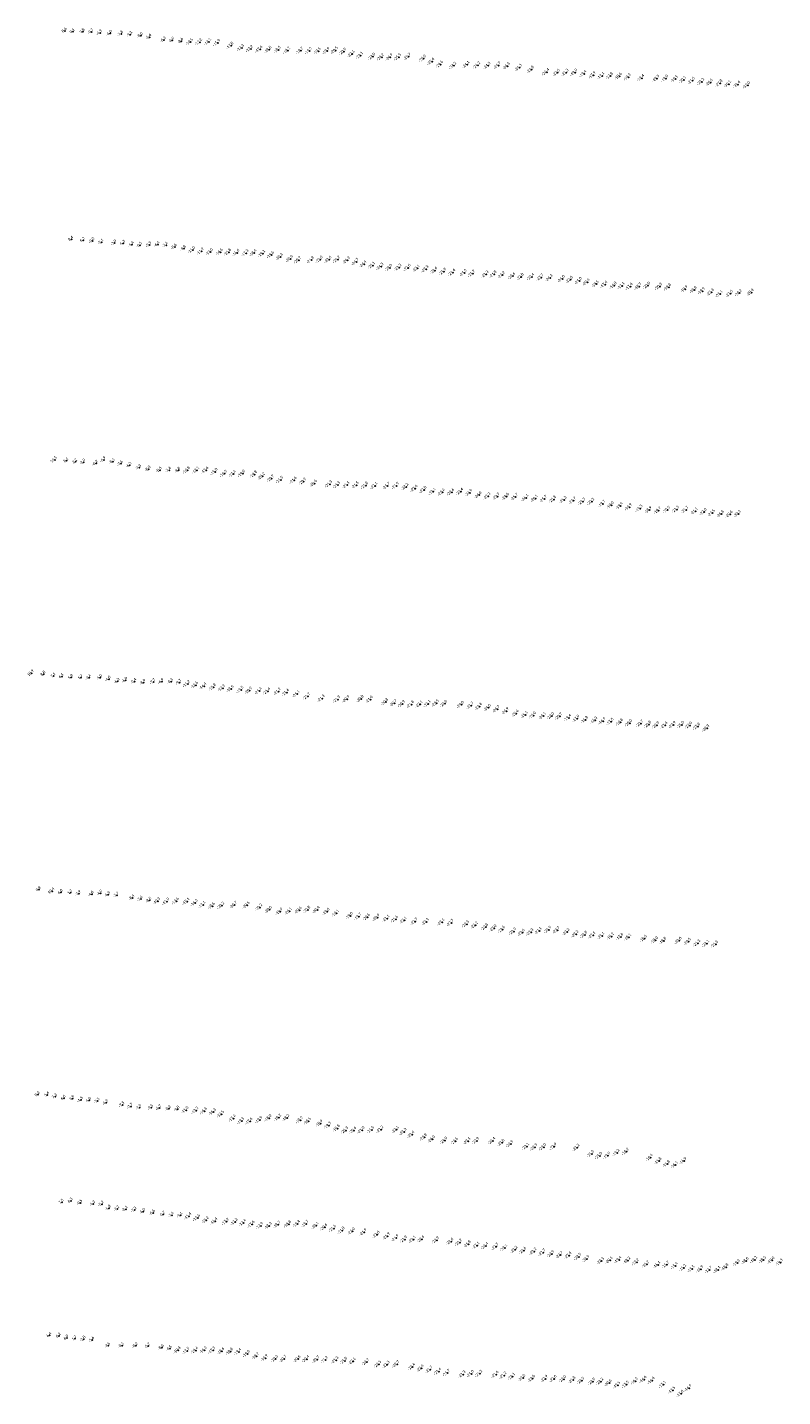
# Model space of a CAD drawing. Header units: feet. Extents: x 932366 to 949332, y 484196 to 597658.
# Tile 26 of 26: x 945563 to 949332, y 590832 to 597658. Entities that reach past the tile are written whole.
import ezdxf
from ezdxf.enums import TextEntityAlignment as Align

# ---------------------------------------------------------------- set-up
doc = ezdxf.new("R2010")
doc.units = ezdxf.units.FT
doc.layers.add('Text', color=7, linetype='Continuous')
doc.styles.add('Legend', font='calibri.ttf')

msp = doc.modelspace()

# ---------------------------------------------------------------- linework, layer by layer
at = {"layer": 'Text'}
for p in [(945751.52, 597640.92, 8.55), (945791.29, 597636.44, 9.08), (945841.09, 597636.86, 3.78), (945883.74, 597636.08, -0.72), (945927.03, 597630.59, -4.86), (945977.21, 597627.8, -5.99), (946031.35, 597624.53, -7.8), (946077.85, 597622.66, -9.1), (946130.79, 597616.75, -8), (946172.94, 597609.4, -6.4), (946245.61, 597595.5, -6.3), (946287.23, 597593.84, -6.9), (946332.17, 597589.16, -8.6), (946378.18, 597584.98, -10.5), (946424.09, 597584.2, -12.2), (946469.8, 597584.99, -14.1), (946514.24, 597580.88, -15.9), (946580.52, 597566.76, -17), (946633.37, 597555.5, -17.3), (946678.39, 597550.25, -17.2), (946724.95, 597548.74, -17.6), (946770.37, 597546.71, -18), (946816.96, 597546.09, -18.5), (946863.48, 597542.5, -18.2), (947101.81, 597542.87, -20.5), (946928.1, 597541.4, -18.7), (946971.65, 597540.84, -19.2), (947016.21, 597539.34, -19.5), (947060.41, 597539.81, -19.9), (947143.08, 597536.9, -20.9), (947184.92, 597525.62, -22.1), (947227.05, 597517.19, -23.1), (947288.06, 597511.86, -24), (947332.26, 597509.16, -24.2), (947374.87, 597509.24, -24.9), (947417.55, 597509.55, -25.5), (947465.48, 597511.93, -25.7), (947541.28, 597502.15, -26), (947583.23, 597487.12, -25.4), (947626.19, 597473.03, -24.6), (947692.6, 597466.81, -24.2), (947758.11, 597471.89, -24.1), (947811.9, 597468.44, -24.2), (947863.21, 597467.16, -24.5), (947914.65, 597467.91, -24.7), (947959.23, 597464.84, -24.3), (948019.4, 597456.63, -24.3), (948079.75, 597447.23, -23.8), (948156.17, 597434.8, -24.4), (948208.73, 597431.8, -23.5), (948252.31, 597432.23, -21.3), (948296.55, 597432.4, -19.9), (948341.87, 597426.15, -19.4), (948388.55, 597419.13, -17.9), (948431.28, 597416.31, -17.1), (948473.74, 597415.85, -17.8), (948518.22, 597413.48, -18.6), (948563.16, 597409.2, -19.3), (948629.61, 597405.01, -19.4), (948705.48, 597403.15, -19.5), (948749.68, 597402.64, -19), (948798.15, 597400.18, -19.1), (948839.09, 597396.23, -20.1), (948882.61, 597391.99, -21.5), (948929.85, 597386.76, -23.2), (948971.94, 597382.97, -26.6), (949020.91, 597378.59, -27.8), (949063.51, 597375.04, -30.1), (949109.51, 597372.56, -31.4), (949158.53, 597369.58, -32), (945783.5, 596601.62, 8.37), (945841.83, 596596.78, 6.17), (945889.19, 596593.61, -0.02), (945933.93, 596587.28, -5.07), (945998.94, 596582.55, -3.9), (946042.24, 596581.19, -5.3), (946085.98, 596575.16, -5.4), (946126.03, 596572.21, -5.5), (946173.24, 596573.52, -5.9), (946214.3, 596575.14, -6.4), (946255.92, 596571.81, -7.4), (946299.58, 596563.48, -8.6), (946345.59, 596555.33, -9.8), (946389.35, 596547.85, -11), (946432.82, 596541.04, -11.9), (946477.54, 596537.65, -13), (946527, 596537.37, -14.6), (946568.84, 596536.07, -15.8), (946610.15, 596533.99, -16.6), (946655.52, 596532.4, -17.3), (946696.52, 596532.75, -18.4), (946738.6, 596529.51, -19.1), (946782.93, 596523.19, -19.6), (946826.75, 596514.11, -20.2), (946876.84, 596503.98, -20.6), (946918.23, 596496.83, -20.7), (946982.15, 596497.82, -21.8), (947025.67, 596500.2, -23), (947069.6, 596500.12, -23.6), (947112.39, 596500.09, -24.2), (947161.27, 596496.28, -24.3), (947205.57, 596488.11, -24.7), (947244.17, 596477.58, -24.4), (947287.19, 596470.45, -25.1), (947328.72, 596464.96, -24.3), (947372.18, 596458.99, -24), (947418.6, 596460.68, -23.3), (947464.71, 596459.44, -22.6), (947509.87, 596456.14, -23.1), (947553.84, 596452.51, -23.3), (947597.81, 596445.72, -22.6), (947641.62, 596439.6, -21.9), (947687.28, 596435.37, -21.4), (947745.14, 596433.98, -21.2), (947785.95, 596429.84, -21.7), (947852.95, 596426.3, -21.3), (947893.77, 596426.28, -21.8), (947935.02, 596423.11, -22.2), (947986.79, 596417.97, -22.6), (948028.69, 596414.1, -22.8), (948080.76, 596414, -22.4), (948127.24, 596411.23, -23.7), (948172.8, 596408.03, -24.3), (948233.64, 596403.83, -24), (948273.69, 596399.91, -22.6), (948318.83, 596394, -21), (948358.56, 596387.48, -20.4), (948403.22, 596378.07, -19.5), (948446.46, 596375.5, -17.4), (948492.67, 596370.69, -16.8), (948532.64, 596368.93, -17.1), (948572.64, 596365.21, -17.4), (948616.67, 596366.19, -18.7), (948660.13, 596370.26, -20), (948719.01, 596365.21, -20.3), (948764.02, 596362.13, -19.8), (948846.92, 596352.54, -19.9), (948892.35, 596348.94, -18.8), (948933.16, 596343.08, -19.9), (948977.1, 596336.6, -22.3), (949021.6, 596328.55, -25.1), (949071.9, 596329.95, -27.5), (949117.94, 596333.61, -28.2), (949176.87, 596336.33, -28.4), (945700.81, 595501.53, 14.47), (945760.15, 595497.6, 8.13), (945945.52, 595501.55, -6.9), (945803.64, 595492.36, 2.18), (945843.67, 595490.22, -2.87), (945906.77, 595484.51, -6.2), (945991.16, 595493.14, -8.1), (946031.21, 595482.5, -7.6), (946073.99, 595474.15, -6.2), (946122.02, 595462.69, -7.3), (946169.27, 595455.59, -8), (946224.89, 595450.58, -8.5), (946271.03, 595450.12, -7.4), (946317.62, 595449.22, -8.8), (946363.61, 595449.25, -10.8), (946409.92, 595449.72, -12.1), (946455.68, 595449.39, -13.6), (946501.11, 595441.78, -15), (946548.19, 595432.44, -16.3), (946592.95, 595430.95, -17.4), (946638.53, 595433.05, -19), (946698.12, 595428.94, -19.8), (946737.24, 595419.51, -20.2), (946783.02, 595408.15, -20.7), (946828.24, 595401.58, -21.5), (946895.94, 595399.63, -21.6), (946942.65, 595393.52, -20.9), (946996.27, 595384.05, -20.6), (947073.41, 595380.51, -21.3), (947113.69, 595376.1, -21.5), (947159.76, 595375.87, -21.1), (947205.71, 595375.2, -21.5), (947252.16, 595373.32, -21.8), (947299.3, 595372.15, -22.1), (947360.92, 595371.61, -21.7), (947406.44, 595372.49, -21.9), (947453.45, 595367.54, -22.2), (947499.19, 595359.01, -22.6), (947543.92, 595352.2, -22.8), (947589.5, 595342.94, -23.1), (947635.94, 595339.33, -23.4), (947682.19, 595340.59, -22.6), (947726.61, 595342.92, -23.4), (947772.25, 595337.35, -24.9), (947818.1, 595326.24, -24.6), (947862.98, 595320, -23.3), (947909.3, 595318.77, -23.7), (947954.94, 595318.49, -24.6), (947999.97, 595316.76, -25.7), (948052.67, 595312.09, -26.1), (948099.03, 595308.79, -26.1), (948144.75, 595306.37, -25.7), (948190.1, 595304, -25.8), (948242.58, 595302.07, -25.3), (948289.39, 595298.07, -23.7), (948336.09, 595293.6, -21.3), (948380.93, 595292.95, -20.2), (948436.14, 595282.71, -19.7), (948478.34, 595275.13, -19), (948523.35, 595271.67, -19.4), (948568.62, 595265.65, -19.9), (948621.46, 595258.87, -19.3), (948667.57, 595251.25, -18.9), (948713.57, 595249.13, -19.7), (948758.78, 595252.79, -20.5), (948804.22, 595254.47, -21.5), (948850.6, 595252.33, -21.7), (948897.13, 595245.77, -21.1), (948941.6, 595241.92, -22), (948982.72, 595236.4, -23.5), (949027.76, 595231.7, -26.6), (949070.81, 595230.27, -29.6), (949111.72, 595232.23, -30.3), (945585.09, 594437.89, 10.88), (945645.25, 594433.34, 8.81), (945695.24, 594425.15, 7.14), (945735.65, 594421.48, 6.08), (945783.27, 594417.63, 5.86), (945831.37, 594416.05, 1.71), (945872.11, 594415.82, -3.41), (945927.44, 594416.1, -4.97), (945970.57, 594408.1, -4), (946053.9, 594402.24, -6.9), (946014.13, 594397.25, -6.3), (946098.26, 594396.66, -8.4), (946144.1, 594391.85, -8.9), (946193.37, 594394.94, -7.7), (946234.53, 594395.84, -6.9), (946281.42, 594396.94, -8.1), (946323.21, 594391.57, -9.7), (946364.04, 594384.38, -11.2), (946403.89, 594378.21, -12.6), (946445.44, 594372.99, -14.4), (946492.98, 594367.38, -15.8), (946538.72, 594363.06, -17.3), (946581.69, 594359.67, -18.5), (946630.61, 594355, -19.5), (946672.99, 594351.31, -20.9), (946722.78, 594349.07, -21.4), (946764.07, 594347.67, -21.4), (946816.85, 594346.27, -21.2), (946857.98, 594340.7, -21.4), (946911.04, 594334.18, -21.1), (946963.48, 594322.4, -21.7), (947035.46, 594312.01, -21.3), (947113.56, 594307.23, -21.3), (947159.81, 594308.67, -20.9), (947230.01, 594310.07, -20.8), (947275.45, 594306.9, -21), (947353.46, 594294.63, -20.8), (947395.49, 594288.85, -20.7), (947436.66, 594284.22, -20.9), (947480.94, 594282.19, -21.8), (947524.41, 594283.02, -22.1), (947564.61, 594284.88, -23.1), (947606.01, 594287.42, -23.5), (947647.02, 594285.78, -24), (947730.72, 594280.66, -24), (947778.89, 594276.18, -23.7), (947820.46, 594271.39, -23.4), (947864.62, 594265.74, -24), (947909.64, 594258.34, -24.7), (947954.43, 594248.81, -24.9), (948003.73, 594237.03, -25.4), (948049.06, 594230.67, -25.1), (948090.09, 594227.31, -25), (948139.49, 594224.51, -24.1), (948180.25, 594224.18, -22), (948221.05, 594222.5, -20.7), (948265.29, 594215.76, -19.4), (948307.22, 594211.3, -17.9), (948349.7, 594205.5, -16.8), (948396.39, 594202.66, -16.3), (948437.4, 594198.94, -16.9), (948477.39, 594196.21, -17.5), (948524.37, 594192.93, -18.8), (948569.72, 594188.39, -20), (948625.13, 594186.27, -20.7), (948665.16, 594181.69, -20.8), (948705.26, 594178.04, -20.9), (948746.48, 594178.17, -21.4), (948787.89, 594180.3, -22.9), (948828.84, 594180.56, -25), (948868.83, 594177.09, -27), (948908.94, 594171.63, -27.8), (948955.17, 594163.04, -28.3), (945622.06, 593358.5, 9.78), (945687.9, 593351.35, 10.39), (945731.72, 593345.76, 6.79), (945779.6, 593344.35, 1.7), (945821.1, 593339.37, -3.91), (945884.96, 593336.4, -4.58), (945928.3, 593341.41, -4.9), (945967.72, 593334.08, -6.9), (946011.16, 593330.67, -7.7), (946089.11, 593318.03, -8.4), (946130.07, 593311.87, -7.4), (946173.66, 593305.29, -8.5), (946215.55, 593301.52, -10.3), (946260.8, 593299.14, -11.9), (946308.08, 593301.12, -13.6), (946361.79, 593299.81, -15.1), (946402.04, 593292.85, -16.3), (946440.87, 593283.15, -17.1), (946487.52, 593276.58, -18.6), (946534.97, 593278.93, -20.2), (946597.9, 593282.54, -20.7), (946661.38, 593281.32, -20.5), (946724.64, 593270.08, -20.2), (946771.94, 593258.62, -20), (946825.98, 593249.75, -19.9), (946872.3, 593250.49, -20.1), (946921.37, 593256.05, -20.6), (946964.23, 593258.52, -20.8), (947010.97, 593257.14, -20.4), (947059.77, 593249, -19.6), (947106.96, 593240.86, -19.1), (947175.63, 593228.26, -19), (947218.45, 593224.28, -19.7), (947262.04, 593221.4, -20.6), (947310.43, 593219.06, -20.9), (947358.88, 593215.24, -21.1), (947402.04, 593211.38, -21.6), (947445.09, 593205.53, -22.1), (947499.86, 593199.46, -22.7), (947555.36, 593198.69, -23.1), (947633.74, 593196.53, -23.1), (947679.81, 593192.76, -22.7), (947756.68, 593186.3, -22.5), (947799.88, 593181.06, -22.2), (947851.22, 593172.19, -22.8), (947893.16, 593166.03, -23), (947935.6, 593159.71, -23.6), (947991.58, 593150.1, -23.9), (948034.08, 593144.63, -23.6), (948077.03, 593146.26, -23.3), (948118.75, 593152.51, -23.1), (948166.15, 593158.79, -23.9), (948208.91, 593156.28, -23.7), (948257.59, 593147.67, -23.2), (948302.36, 593137.04, -23.2), (948345.86, 593133.81, -22.8), (948386.64, 593131.56, -22.1), (948431.62, 593128.38, -21.1), (948478.4, 593125.54, -19.2), (948525.16, 593123.78, -17.6), (948565.33, 593120.9, -18.1), (948643.26, 593114.55, -18.6), (948698.53, 593106.51, -18), (948740.23, 593103.71, -18.8), (948816.7, 593104.29, -20), (948863.11, 593099.21, -20.5), (948909.81, 593091.87, -21.1), (948954.81, 593089.26, -23.1), (948998.44, 593085.86, -25.3), (945616.38, 592337.02, 9.28), (945663.55, 592336.01, 5.37), (945702.5, 592326.55, 7.25), (945745.56, 592319.09, 6.61), (945789.44, 592317.22, 3.89), (945831.15, 592309.68, -1.25), (945872.81, 592308.49, -4.98), (945914.67, 592305.65, -5.47), (945958.09, 592296.55, -6.9), (946038.95, 592286.02, -7.5), (946080.63, 592277.97, -7.7), (946122.99, 592272.98, -7.9), (946182.47, 592271.57, -7.5), (946222.75, 592270.41, -6.7), (946270.63, 592267.41, -8.2), (946313.6, 592263.97, -9.8), (946356.18, 592259.73, -11), (946406.06, 592257.31, -13.2), (946447.63, 592254.35, -14.3), (946492.37, 592249.85, -16.3), (946533.21, 592239.33, -17.5), (946593.1, 592218.1, -17.4), (946770.55, 592219.19, -18), (946818.54, 592221.78, -18.2), (946859.79, 592220.11, -18.2), (946634.69, 592205.08, -17.5), (946675.33, 592204.32, -17.6), (946724.77, 592209.99, -17.9), (946926.78, 592209.58, -18.2), (946967.43, 592203.98, -18.5), (947026.01, 592192.76, -18.9), (947067.65, 592182.77, -19.3), (947111.29, 592168.3, -19.8), (947152.73, 592158.3, -20.3), (947193.77, 592158.36, -20.6), (947234.67, 592159.53, -21), (947282.09, 592160.89, -21.5), (947329.06, 592162.62, -22.2), (947405.2, 592161.8, -23.1), (947444.22, 592151.29, -23.3), (947483.5, 592137.52, -23.4), (947546.17, 592123.5, -23.8), (947585.78, 592114.18, -24), (947647.32, 592107.87, -24), (947701.02, 592104.91, -23.6), (947763.83, 592105.07, -23.1), (947806.3, 592106.44, -22.9), (947886.92, 592106.21, -23.4), (947932.81, 592097.02, -23), (947976.73, 592090.37, -22.9), (948056.23, 592077.84, -23.1), (948096.92, 592074.27, -22.9), (948141.07, 592074.83, -23), (948193.24, 592077.41, -22.9), (948307.07, 592072.28, -23.2), (948379.98, 592041.49, -21.8), (948420.3, 592031.7, -21), (948460.54, 592032.52, -19.9), (948506.58, 592046.9, -19.2), (948554.2, 592052.44, -18.2), (948673.26, 592022.73, -16.4), (948716.19, 592005.8, -15.8), (948757.69, 591991, -15.8), (948798.01, 591986.06, -16.1), (948840.73, 592005.51, -16.9), (945736.01, 591801.02, 7.53), (945780.46, 591806.39, 6.29), (945828.76, 591797.58, -0.45), (945892.6, 591791.94, -4.25), (945935.55, 591790.82, -5.23), (945971.21, 591770.17, -5.8), (946012.78, 591766.81, -7.2), (946054.91, 591765.59, -8.1), (946098.59, 591761.23, -7.3), (946142.46, 591753.86, -6), (946190.99, 591747.35, -6.6), (946241.64, 591740.32, -6.7), (946285.44, 591735.95, -7.4), (946328.3, 591734.77, -9.1), (946370.42, 591730.46, -11.4), (946414.01, 591721.69, -13.6), (946457.06, 591711.08, -15.2), (946500.5, 591704.92, -16.4), (946558.34, 591703.07, -17.2), (946601.17, 591702.36, -17.2), (946643.23, 591697.73, -17.4), (946686.12, 591689.93, -17.6), (946728.41, 591682.46, -17.9), (946771.37, 591682.4, -18.3), (946815.46, 591688.07, -18.7), (946868.1, 591690.18, -18.8), (946912.27, 591692.23, -19.4), (946955.23, 591692.21, -19.7), (947005.5, 591683.48, -20.1), (947049.12, 591675.69, -20.6), (947092.68, 591668.97, -21.6), (947135.44, 591659.11, -21.8), (947186.63, 591654.98, -22), (947244.92, 591650.82, -21.9), (947309.8, 591638.63, -22), (947361.16, 591630.75, -21.9), (947404.57, 591621.71, -21.9), (947446.98, 591614.89, -21.9), (947490.38, 591614.27, -22.1), (947533.14, 591616.16, -22.6), (947606.51, 591610.16, -22.9), (947677.91, 591604.34, -22.6), (947721.53, 591598.92, -22.2), (947764.48, 591591.61, -21.8), (947808.14, 591584.79, -22.1), (947851.97, 591581.83, -22.4), (947903.48, 591578.47, -22.7), (947947.04, 591572.26, -23.1), (947997.55, 591563.66, -23.2), (948041.27, 591558.77, -23.6), (948092.89, 591554.62, -23.2), (948137.26, 591549.52, -22.7), (948180.98, 591542.34, -22.9), (948224.07, 591537.17, -22.7), (948267.32, 591535.12, -22.4), (948315.72, 591528.32, -22.5), (948356.3, 591518.05, -22.9), (948429.28, 591508.21, -22.1), (948472.36, 591511.24, -20.5), (948516.42, 591512.76, -19.4), (948560.97, 591509.56, -18.2), (948604.57, 591501.27, -17.2), (948654.66, 591490.46, -16.7), (948710.86, 591487.91, -16.1), (948754.21, 591488.69, -15.7), (948797.96, 591482.93, -15.4), (948839.65, 591472.89, -15.2), (948881.87, 591467.38, -15.5), (948924.5, 591466.09, -16.9), (949050.4, 591476.05, -18.8), (949107.34, 591497.44, -19.3), (949150.84, 591508.02, -18.6), (949193.83, 591513.14, -18.2), (949237.43, 591513.03, -18.5), (949280.57, 591510.29, -19), (949321.28, 591499.77, -19.3), (948967.97, 591463.15, -17.7), (949010.83, 591463.35, -18.1), (945675.13, 591136.56, 6.42), (945721.24, 591133.76, 6.19), (945760.32, 591123.17, 6.9), (945800.96, 591120.03, 1.66), (945844.92, 591117.58, -3.84), (945888.1, 591114.43, -5.62), (945967.67, 591085.44, -7.5), (946036.32, 591086, -8.1), (946105.75, 591084.88, -8.2), (946166.81, 591083.79, -6.7), (946235.09, 591075.65, -8.6), (946275.38, 591070.13, -9.5), (946317.01, 591062.6, -10.4), (946360.85, 591059.5, -12.5), (946403.86, 591061.47, -14.4), (946447.14, 591062.65, -16.3), (946490.42, 591061.77, -17.5), (946535.14, 591057.94, -18.6), (946578.2, 591055.54, -18.8), (946618.82, 591054.37, -19.4), (946662.48, 591044.74, -19.6), (946708.16, 591032.81, -19.7), (946752.11, 591023.06, -19.9), (946802.94, 591019.59, -20.3), (946845.36, 591018.96, -20.7), (946915.48, 591018.43, -20.6), (946958.83, 591018.08, -20.4), (947009.7, 591016, -20.7), (947052.33, 591014.84, -21.2), (947104.53, 591012.79, -21.3), (947147.84, 591009.72, -21.8), (947189.78, 591007.42, -22.1), (947257.77, 591003.51, -22.7), (947317.72, 590992.11, -22.5), (947359.51, 590990.72, -22.3), (947408.51, 590992.18, -22.7), (947486.57, 590979.61, -22.4), (947530.33, 590972.1, -22.4), (947573.73, 590965.69, -21.7), (947616.92, 590956.07, -21.4), (947661.09, 590948.65, -21.7), (947738.11, 590941.76, -21.3), (947779.95, 590944.8, -21), (947822.13, 590945.22, -21.2), (947903.32, 590941.76, -21.6), (947943.12, 590936.72, -21.2), (947985.35, 590931.13, -22.1), (948037.33, 590923.9, -23), (948084.61, 590921.03, -23.6), (948149.02, 590920.19, -22.9), (948192.78, 590920.2, -22.6), (948240.14, 590918.16, -22), (948287.14, 590913.81, -21.8), (948330.53, 590910.73, -22.5), (948385.47, 590905.97, -22.9), (948425.62, 590906.17, -22.2), (948467.87, 590898.91, -20.6), (948510.53, 590888.2, -19.5), (948554.22, 590890.44, -17.5), (948598.1, 590907.87, -16.3), (948641.72, 590916.59, -16.6), (948682.35, 590910.73, -16.4), (948738.48, 590890.52, -17.1), (948785.5, 590862.93, -17.5), (948866.52, 590873.43, -16.9), (948826.03, 590845.76, -17.6)]:
    msp.add_point(p, dxfattribs=at)

# ---------------------------------------------------------------- texts
at = {"layer": 'Text', "style": 'Legend'}
for s, p in [('8 6', (945751.52, 597640.92, 8.55)), ('9 1', (945791.29, 597636.44, 9.08)), ('3 8', (945841.09, 597636.86, 3.78)), ('-0 7 ', (945883.74, 597636.08, -0.72)), ('-4 9 ', (945927.03, 597630.59, -4.86)), ('-6 0 ', (945977.21, 597627.8, -5.99)), ('-7 8 ', (946031.35, 597624.53, -7.8)), ('-9 1 ', (946077.85, 597622.66, -9.1)), ('-8 0 ', (946130.79, 597616.75, -8)), ('-6 4 ', (946172.94, 597609.4, -6.4)), ('-6 3 ', (946245.61, 597595.5, -6.3)), ('-6 9 ', (946287.23, 597593.84, -6.9)), ('-8 6 ', (946332.17, 597589.16, -8.6)), ('-10 5  ', (946378.18, 597584.98, -10.5)), ('-12 2  ', (946424.09, 597584.2, -12.2)), ('-14 1  ', (946469.8, 597584.99, -14.1)), ('-15 9  ', (946514.24, 597580.88, -15.9)), ('-17 0  ', (946580.52, 597566.76, -17)), ('-17 3  ', (946633.37, 597555.5, -17.3)), ('-17 2  ', (946678.39, 597550.25, -17.2)), ('-17 6  ', (946724.95, 597548.74, -17.6)), ('-18 0  ', (946770.37, 597546.71, -18)), ('-18 5  ', (946816.96, 597546.09, -18.5)), ('-18 2  ', (946863.48, 597542.5, -18.2)), ('-18 7  ', (946928.1, 597541.4, -18.7)), ('-19 2  ', (946971.65, 597540.84, -19.2)), ('-19 5  ', (947016.21, 597539.34, -19.5)), ('-19 9  ', (947060.41, 597539.81, -19.9)), ('-20 5  ', (947101.81, 597542.87, -20.5)), ('-20 9  ', (947143.08, 597536.9, -20.9)), ('-22 1  ', (947184.92, 597525.62, -22.1)), ('-23 1  ', (947227.05, 597517.19, -23.1)), ('-24 0  ', (947288.06, 597511.86, -24)), ('-24 2  ', (947332.26, 597509.16, -24.2)), ('-24 9  ', (947374.87, 597509.24, -24.9)), ('-25 5  ', (947417.55, 597509.55, -25.5)), ('-25 7  ', (947465.48, 597511.93, -25.7)), ('-26 0  ', (947541.28, 597502.15, -26)), ('-25 4  ', (947583.23, 597487.12, -25.4)), ('-24 6  ', (947626.19, 597473.03, -24.6)), ('-24 2  ', (947692.6, 597466.81, -24.2)), ('-24 1  ', (947758.11, 597471.89, -24.1)), ('-24 2  ', (947811.9, 597468.44, -24.2)), ('-24 5  ', (947863.21, 597467.16, -24.5)), ('-24 7  ', (947914.65, 597467.91, -24.7)), ('-24 3  ', (947959.23, 597464.84, -24.3)), ('-24 3  ', (948019.4, 597456.63, -24.3)), ('-23 8  ', (948079.75, 597447.23, -23.8)), ('-24 4  ', (948156.17, 597434.8, -24.4)), ('-23 5  ', (948208.73, 597431.8, -23.5)), ('-21 3  ', (948252.31, 597432.23, -21.3)), ('-19 9  ', (948296.55, 597432.4, -19.9)), ('-19 4  ', (948341.87, 597426.15, -19.4)), ('-17 9  ', (948388.55, 597419.13, -17.9)), ('-17 1  ', (948431.28, 597416.31, -17.1)), ('-17 8  ', (948473.74, 597415.85, -17.8)), ('-18 6  ', (948518.22, 597413.48, -18.6)), ('-19 3  ', (948563.16, 597409.2, -19.3)), ('-19 4  ', (948629.61, 597405.01, -19.4)), ('-19 5  ', (948705.48, 597403.15, -19.5)), ('-19 0  ', (948749.68, 597402.64, -19)), ('-19 1  ', (948798.15, 597400.18, -19.1)), ('-20 1  ', (948839.09, 597396.23, -20.1)), ('-21 5  ', (948882.61, 597391.99, -21.5)), ('-23 2  ', (948929.85, 597386.76, -23.2)), ('-26 6  ', (948971.94, 597382.97, -26.6)), ('-27 8  ', (949020.91, 597378.59, -27.8)), ('-30 1  ', (949063.51, 597375.04, -30.1)), ('-31 4  ', (949109.51, 597372.56, -31.4)), ('-32 0  ', (949158.53, 597369.58, -32)), ('8 4', (945783.5, 596601.62, 8.37)), ('6 2', (945841.83, 596596.78, 6.17)), ('-0 0 ', (945889.19, 596593.61, -0.02)), ('-5 1 ', (945933.93, 596587.28, -5.07)), ('-3 9 ', (945998.94, 596582.55, -3.9)), ('-5 3 ', (946042.24, 596581.19, -5.3)), ('-5 4 ', (946085.98, 596575.16, -5.4)), ('-5 5 ', (946126.03, 596572.21, -5.5)), ('-5 9 ', (946173.24, 596573.52, -5.9)), ('-6 4 ', (946214.3, 596575.14, -6.4)), ('-7 4 ', (946255.92, 596571.81, -7.4)), ('-8 6 ', (946299.58, 596563.48, -8.6)), ('-9 8 ', (946345.59, 596555.33, -9.8)), ('-11 0  ', (946389.35, 596547.85, -11)), ('-11 9  ', (946432.82, 596541.04, -11.9)), ('-13 0  ', (946477.54, 596537.65, -13)), ('-14 6  ', (946527, 596537.37, -14.6)), ('-15 8  ', (946568.84, 596536.07, -15.8)), ('-16 6  ', (946610.15, 596533.99, -16.6)), ('-17 3  ', (946655.52, 596532.4, -17.3)), ('-18 4  ', (946696.52, 596532.75, -18.4)), ('-19 1  ', (946738.6, 596529.51, -19.1)), ('-19 6  ', (946782.93, 596523.19, -19.6)), ('-20 2  ', (946826.75, 596514.11, -20.2)), ('-20 6  ', (946876.84, 596503.98, -20.6)), ('-20 7  ', (946918.23, 596496.83, -20.7)), ('-21 8  ', (946982.15, 596497.82, -21.8)), ('-23 0  ', (947025.67, 596500.2, -23)), ('-23 6  ', (947069.6, 596500.12, -23.6)), ('-24 2  ', (947112.39, 596500.09, -24.2)), ('-24 3  ', (947161.27, 596496.28, -24.3)), ('-24 7  ', (947205.57, 596488.11, -24.7)), ('-24 4  ', (947244.17, 596477.58, -24.4)), ('-25 1  ', (947287.19, 596470.45, -25.1)), ('-24 3  ', (947328.72, 596464.96, -24.3)), ('-24 0  ', (947372.18, 596458.99, -24)), ('-23 3  ', (947418.6, 596460.68, -23.3)), ('-22 6  ', (947464.71, 596459.44, -22.6)), ('-23 1  ', (947509.87, 596456.14, -23.1)), ('-23 3  ', (947553.84, 596452.51, -23.3)), ('-22 6  ', (947597.81, 596445.72, -22.6)), ('-21 9  ', (947641.62, 596439.6, -21.9)), ('-21 4  ', (947687.28, 596435.37, -21.4)), ('-21 2  ', (947745.14, 596433.98, -21.2)), ('-21 7  ', (947785.95, 596429.84, -21.7)), ('-21 3  ', (947852.95, 596426.3, -21.3)), ('-21 8  ', (947893.77, 596426.28, -21.8)), ('-22 2  ', (947935.02, 596423.11, -22.2)), ('-22 6  ', (947986.79, 596417.97, -22.6)), ('-22 8  ', (948028.69, 596414.1, -22.8)), ('-22 4  ', (948080.76, 596414, -22.4)), ('-23 7  ', (948127.24, 596411.23, -23.7)), ('-24 3  ', (948172.8, 596408.03, -24.3)), ('-24 0  ', (948233.64, 596403.83, -24)), ('-22 6  ', (948273.69, 596399.91, -22.6)), ('-21 0  ', (948318.83, 596394, -21)), ('-20 4  ', (948358.56, 596387.48, -20.4)), ('-19 5  ', (948403.22, 596378.07, -19.5)), ('-17 4  ', (948446.46, 596375.5, -17.4)), ('-16 8  ', (948492.67, 596370.69, -16.8)), ('-17 1  ', (948532.64, 596368.93, -17.1)), ('-17 4  ', (948572.64, 596365.21, -17.4)), ('-18 7  ', (948616.67, 596366.19, -18.7)), ('-20 0  ', (948660.13, 596370.26, -20)), ('-20 3  ', (948719.01, 596365.21, -20.3)), ('-19 8  ', (948764.02, 596362.13, -19.8)), ('-19 9  ', (948846.92, 596352.54, -19.9)), ('-18 8  ', (948892.35, 596348.94, -18.8)), ('-19 9  ', (948933.16, 596343.08, -19.9)), ('-22 3  ', (948977.1, 596336.6, -22.3)), ('-25 1  ', (949021.6, 596328.55, -25.1)), ('-27 5  ', (949071.9, 596329.95, -27.5)), ('-28 2  ', (949117.94, 596333.61, -28.2)), ('-28 4  ', (949176.87, 596336.33, -28.4)), ('14 5 ', (945700.81, 595501.53, 14.47)), ('8 1', (945760.15, 595497.6, 8.13)), ('2 2', (945803.64, 595492.36, 2.18)), ('-2 9 ', (945843.67, 595490.22, -2.87)), ('-6 2 ', (945906.77, 595484.51, -6.2)), ('-6 9 ', (945945.52, 595501.55, -6.9)), ('-8 1 ', (945991.16, 595493.14, -8.1)), ('-7 6 ', (946031.21, 595482.5, -7.6)), ('-6 2 ', (946073.99, 595474.15, -6.2)), ('-7 3 ', (946122.02, 595462.69, -7.3)), ('-8 0 ', (946169.27, 595455.59, -8)), ('-8 5 ', (946224.89, 595450.58, -8.5)), ('-7 4 ', (946271.03, 595450.12, -7.4)), ('-8 8 ', (946317.62, 595449.22, -8.8)), ('-10 8  ', (946363.61, 595449.25, -10.8)), ('-12 1  ', (946409.92, 595449.72, -12.1)), ('-13 6  ', (946455.68, 595449.39, -13.6)), ('-15 0  ', (946501.11, 595441.78, -15)), ('-16 3  ', (946548.19, 595432.44, -16.3)), ('-17 4  ', (946592.95, 595430.95, -17.4)), ('-19 0  ', (946638.53, 595433.05, -19)), ('-19 8  ', (946698.12, 595428.94, -19.8)), ('-20 2  ', (946737.24, 595419.51, -20.2)), ('-20 7  ', (946783.02, 595408.15, -20.7)), ('-21 5  ', (946828.24, 595401.58, -21.5)), ('-21 6  ', (946895.94, 595399.63, -21.6)), ('-20 9  ', (946942.65, 595393.52, -20.9)), ('-20 6  ', (946996.27, 595384.05, -20.6)), ('-21 3  ', (947073.41, 595380.51, -21.3)), ('-21 5  ', (947113.69, 595376.1, -21.5)), ('-21 1  ', (947159.76, 595375.87, -21.1)), ('-21 5  ', (947205.71, 595375.2, -21.5)), ('-21 8  ', (947252.16, 595373.32, -21.8)), ('-22 1  ', (947299.3, 595372.15, -22.1)), ('-21 7  ', (947360.92, 595371.61, -21.7)), ('-21 9  ', (947406.44, 595372.49, -21.9)), ('-22 2  ', (947453.45, 595367.54, -22.2)), ('-22 6  ', (947499.19, 595359.01, -22.6)), ('-22 8  ', (947543.92, 595352.2, -22.8)), ('-23 1  ', (947589.5, 595342.94, -23.1)), ('-23 4  ', (947635.94, 595339.33, -23.4)), ('-22 6  ', (947682.19, 595340.59, -22.6)), ('-23 4  ', (947726.61, 595342.92, -23.4)), ('-24 9  ', (947772.25, 595337.35, -24.9)), ('-24 6  ', (947818.1, 595326.24, -24.6)), ('-23 3  ', (947862.98, 595320, -23.3)), ('-23 7  ', (947909.3, 595318.77, -23.7)), ('-24 6  ', (947954.94, 595318.49, -24.6)), ('-25 7  ', (947999.97, 595316.76, -25.7)), ('-26 1  ', (948052.67, 595312.09, -26.1)), ('-26 1  ', (948099.03, 595308.79, -26.1)), ('-25 7  ', (948144.75, 595306.37, -25.7)), ('-25 8  ', (948190.1, 595304, -25.8)), ('-25 3  ', (948242.58, 595302.07, -25.3)), ('-23 7  ', (948289.39, 595298.07, -23.7)), ('-21 3  ', (948336.09, 595293.6, -21.3)), ('-20 2  ', (948380.93, 595292.95, -20.2)), ('-19 7  ', (948436.14, 595282.71, -19.7)), ('-19 0  ', (948478.34, 595275.13, -19)), ('-19 4  ', (948523.35, 595271.67, -19.4)), ('-19 9  ', (948568.62, 595265.65, -19.9)), ('-19 3  ', (948621.46, 595258.87, -19.3)), ('-18 9  ', (948667.57, 595251.25, -18.9)), ('-19 7  ', (948713.57, 595249.13, -19.7)), ('-20 5  ', (948758.78, 595252.79, -20.5)), ('-21 5  ', (948804.22, 595254.47, -21.5)), ('-21 7  ', (948850.6, 595252.33, -21.7)), ('-21 1  ', (948897.13, 595245.77, -21.1)), ('-22 0  ', (948941.6, 595241.92, -22)), ('-23 5  ', (948982.72, 595236.4, -23.5)), ('-26 6  ', (949027.76, 595231.7, -26.6)), ('-29 6  ', (949070.81, 595230.27, -29.6)), ('-30 3  ', (949111.72, 595232.23, -30.3)), ('10 9 ', (945585.09, 594437.89, 10.88)), ('8 8', (945645.25, 594433.34, 8.81)), ('7 1', (945695.24, 594425.15, 7.14)), ('6 1', (945735.65, 594421.48, 6.08)), ('5 9', (945783.27, 594417.63, 5.86)), ('1 7', (945831.37, 594416.05, 1.71)), ('-3 4 ', (945872.11, 594415.82, -3.41)), ('-5 0 ', (945927.44, 594416.1, -4.97)), ('-4 0 ', (945970.57, 594408.1, -4)), ('-6 3 ', (946014.13, 594397.25, -6.3)), ('-6 9 ', (946053.9, 594402.24, -6.9)), ('-8 4 ', (946098.26, 594396.66, -8.4)), ('-8 9 ', (946144.1, 594391.85, -8.9)), ('-7 7 ', (946193.37, 594394.94, -7.7)), ('-6 9 ', (946234.53, 594395.84, -6.9)), ('-8 1 ', (946281.42, 594396.94, -8.1)), ('-9 7 ', (946323.21, 594391.57, -9.7)), ('-11 2  ', (946364.04, 594384.38, -11.2)), ('-12 6  ', (946403.89, 594378.21, -12.6)), ('-14 4  ', (946445.44, 594372.99, -14.4)), ('-15 8  ', (946492.98, 594367.38, -15.8)), ('-17 3  ', (946538.72, 594363.06, -17.3)), ('-18 5  ', (946581.69, 594359.67, -18.5)), ('-19 5  ', (946630.61, 594355, -19.5)), ('-20 9  ', (946672.99, 594351.31, -20.9)), ('-21 4  ', (946722.78, 594349.07, -21.4)), ('-21 4  ', (946764.07, 594347.67, -21.4)), ('-21 2  ', (946816.85, 594346.27, -21.2)), ('-21 4  ', (946857.98, 594340.7, -21.4)), ('-21 1  ', (946911.04, 594334.18, -21.1)), ('-21 7  ', (946963.48, 594322.4, -21.7)), ('-21 3  ', (947035.46, 594312.01, -21.3)), ('-21 3  ', (947113.56, 594307.23, -21.3)), ('-20 9  ', (947159.81, 594308.67, -20.9)), ('-20 8  ', (947230.01, 594310.07, -20.8)), ('-21 0  ', (947275.45, 594306.9, -21)), ('-20 8  ', (947353.46, 594294.63, -20.8)), ('-20 7  ', (947395.49, 594288.85, -20.7)), ('-20 9  ', (947436.66, 594284.22, -20.9)), ('-21 8  ', (947480.94, 594282.19, -21.8)), ('-22 1  ', (947524.41, 594283.02, -22.1)), ('-23 1  ', (947564.61, 594284.88, -23.1)), ('-23 5  ', (947606.01, 594287.42, -23.5)), ('-24 0  ', (947647.02, 594285.78, -24)), ('-24 0  ', (947730.72, 594280.66, -24)), ('-23 7  ', (947778.89, 594276.18, -23.7)), ('-23 4  ', (947820.46, 594271.39, -23.4)), ('-24 0  ', (947864.62, 594265.74, -24)), ('-24 7  ', (947909.64, 594258.34, -24.7)), ('-24 9  ', (947954.43, 594248.81, -24.9)), ('-25 4  ', (948003.73, 594237.03, -25.4)), ('-25 1  ', (948049.06, 594230.67, -25.1)), ('-25 0  ', (948090.09, 594227.31, -25)), ('-24 1  ', (948139.49, 594224.51, -24.1)), ('-22 0  ', (948180.25, 594224.18, -22)), ('-20 7  ', (948221.05, 594222.5, -20.7)), ('-19 4  ', (948265.29, 594215.76, -19.4)), ('-17 9  ', (948307.22, 594211.3, -17.9)), ('-16 8  ', (948349.7, 594205.5, -16.8)), ('-16 3  ', (948396.39, 594202.66, -16.3)), ('-16 9  ', (948437.4, 594198.94, -16.9)), ('-17 5  ', (948477.39, 594196.21, -17.5)), ('-18 8  ', (948524.37, 594192.93, -18.8)), ('-20 0  ', (948569.72, 594188.39, -20)), ('-20 7  ', (948625.13, 594186.27, -20.7)), ('-20 8  ', (948665.16, 594181.69, -20.8)), ('-20 9  ', (948705.26, 594178.04, -20.9)), ('-21 4  ', (948746.48, 594178.17, -21.4)), ('-22 9  ', (948787.89, 594180.3, -22.9)), ('-25 0  ', (948828.84, 594180.56, -25)), ('-27 0  ', (948868.83, 594177.09, -27)), ('-27 8  ', (948908.94, 594171.63, -27.8)), ('-28 3  ', (948955.17, 594163.04, -28.3)), ('9 8', (945622.06, 593358.5, 9.78)), ('10 4 ', (945687.9, 593351.35, 10.39)), ('6 8', (945731.72, 593345.76, 6.79)), ('1 7', (945779.6, 593344.35, 1.7)), ('-3 9 ', (945821.1, 593339.37, -3.91)), ('-4 6 ', (945884.96, 593336.4, -4.58)), ('-4 9 ', (945928.3, 593341.41, -4.9)), ('-6 9 ', (945967.72, 593334.08, -6.9)), ('-7 7 ', (946011.16, 593330.67, -7.7)), ('-8 4 ', (946089.11, 593318.03, -8.4)), ('-7 4 ', (946130.07, 593311.87, -7.4)), ('-8 5 ', (946173.66, 593305.29, -8.5)), ('-10 3  ', (946215.55, 593301.52, -10.3)), ('-11 9  ', (946260.8, 593299.14, -11.9)), ('-13 6  ', (946308.08, 593301.12, -13.6)), ('-15 1  ', (946361.79, 593299.81, -15.1)), ('-16 3  ', (946402.04, 593292.85, -16.3)), ('-17 1  ', (946440.87, 593283.15, -17.1)), ('-18 6  ', (946487.52, 593276.58, -18.6)), ('-20 2  ', (946534.97, 593278.93, -20.2)), ('-20 7  ', (946597.9, 593282.54, -20.7)), ('-20 5  ', (946661.38, 593281.32, -20.5)), ('-20 2  ', (946724.64, 593270.08, -20.2)), ('-20 0  ', (946771.94, 593258.62, -20)), ('-19 9  ', (946825.98, 593249.75, -19.9)), ('-20 1  ', (946872.3, 593250.49, -20.1)), ('-20 6  ', (946921.37, 593256.05, -20.6)), ('-20 8  ', (946964.23, 593258.52, -20.8)), ('-20 4  ', (947010.97, 593257.14, -20.4)), ('-19 6  ', (947059.77, 593249, -19.6)), ('-19 1  ', (947106.96, 593240.86, -19.1)), ('-19 0  ', (947175.63, 593228.26, -19)), ('-19 7  ', (947218.45, 593224.28, -19.7)), ('-20 6  ', (947262.04, 593221.4, -20.6)), ('-20 9  ', (947310.43, 593219.06, -20.9)), ('-21 1  ', (947358.88, 593215.24, -21.1)), ('-21 6  ', (947402.04, 593211.38, -21.6)), ('-22 1  ', (947445.09, 593205.53, -22.1)), ('-22 7  ', (947499.86, 593199.46, -22.7)), ('-23 1  ', (947555.36, 593198.69, -23.1)), ('-23 1  ', (947633.74, 593196.53, -23.1)), ('-22 7  ', (947679.81, 593192.76, -22.7)), ('-22 5  ', (947756.68, 593186.3, -22.5)), ('-22 2  ', (947799.88, 593181.06, -22.2)), ('-22 8  ', (947851.22, 593172.19, -22.8)), ('-23 0  ', (947893.16, 593166.03, -23)), ('-23 6  ', (947935.6, 593159.71, -23.6)), ('-23 9  ', (948166.15, 593158.79, -23.9)), ('-23 7  ', (948208.91, 593156.28, -23.7)), ('-23 9  ', (947991.58, 593150.1, -23.9)), ('-23 6  ', (948034.08, 593144.63, -23.6)), ('-23 3  ', (948077.03, 593146.26, -23.3)), ('-23 1  ', (948118.75, 593152.51, -23.1)), ('-23 2  ', (948257.59, 593147.67, -23.2)), ('-23 2  ', (948302.36, 593137.04, -23.2)), ('-22 8  ', (948345.86, 593133.81, -22.8)), ('-22 1  ', (948386.64, 593131.56, -22.1)), ('-21 1  ', (948431.62, 593128.38, -21.1)), ('-19 2  ', (948478.4, 593125.54, -19.2)), ('-17 6  ', (948525.16, 593123.78, -17.6)), ('-18 1  ', (948565.33, 593120.9, -18.1)), ('-18 6  ', (948643.26, 593114.55, -18.6)), ('-18 0  ', (948698.53, 593106.51, -18)), ('-18 8  ', (948740.23, 593103.71, -18.8)), ('-20 0  ', (948816.7, 593104.29, -20)), ('-20 5  ', (948863.11, 593099.21, -20.5)), ('-21 1  ', (948909.81, 593091.87, -21.1)), ('-23 1  ', (948954.81, 593089.26, -23.1)), ('-25 3  ', (948998.44, 593085.86, -25.3)), ('9 3', (945616.38, 592337.02, 9.28)), ('5 4', (945663.55, 592336.01, 5.37)), ('7 3', (945702.5, 592326.55, 7.25)), ('6 6', (945745.56, 592319.09, 6.61)), ('3 9', (945789.44, 592317.22, 3.89)), ('-1 3 ', (945831.15, 592309.68, -1.25)), ('-5 0 ', (945872.81, 592308.49, -4.98)), ('-5 5 ', (945914.67, 592305.65, -5.47)), ('-6 9 ', (945958.09, 592296.55, -6.9)), ('-7 5 ', (946038.95, 592286.02, -7.5)), ('-7 7 ', (946080.63, 592277.97, -7.7)), ('-7 9 ', (946122.99, 592272.98, -7.9)), ('-7 5 ', (946182.47, 592271.57, -7.5)), ('-6 7 ', (946222.75, 592270.41, -6.7)), ('-8 2 ', (946270.63, 592267.41, -8.2)), ('-9 8 ', (946313.6, 592263.97, -9.8)), ('-11 0  ', (946356.18, 592259.73, -11)), ('-13 2  ', (946406.06, 592257.31, -13.2)), ('-14 3  ', (946447.63, 592254.35, -14.3)), ('-16 3  ', (946492.37, 592249.85, -16.3)), ('-17 5  ', (946533.21, 592239.33, -17.5)), ('-17 4  ', (946593.1, 592218.1, -17.4)), ('-17 5  ', (946634.69, 592205.08, -17.5)), ('-17 6  ', (946675.33, 592204.32, -17.6)), ('-17 9  ', (946724.77, 592209.99, -17.9)), ('-18 0  ', (946770.55, 592219.19, -18)), ('-18 2  ', (946818.54, 592221.78, -18.2)), ('-18 2  ', (946859.79, 592220.11, -18.2)), ('-18 2  ', (946926.78, 592209.58, -18.2)), ('-18 5  ', (946967.43, 592203.98, -18.5)), ('-18 9  ', (947026.01, 592192.76, -18.9)), ('-19 3  ', (947067.65, 592182.77, -19.3)), ('-19 8  ', (947111.29, 592168.3, -19.8)), ('-20 3  ', (947152.73, 592158.3, -20.3)), ('-20 6  ', (947193.77, 592158.36, -20.6)), ('-21 0  ', (947234.67, 592159.53, -21)), ('-21 5  ', (947282.09, 592160.89, -21.5)), ('-22 2  ', (947329.06, 592162.62, -22.2)), ('-23 1  ', (947405.2, 592161.8, -23.1)), ('-23 3  ', (947444.22, 592151.29, -23.3)), ('-23 4  ', (947483.5, 592137.52, -23.4)), ('-23 8  ', (947546.17, 592123.5, -23.8)), ('-24 0  ', (947585.78, 592114.18, -24)), ('-24 0  ', (947647.32, 592107.87, -24)), ('-23 6  ', (947701.02, 592104.91, -23.6)), ('-23 1  ', (947763.83, 592105.07, -23.1)), ('-22 9  ', (947806.3, 592106.44, -22.9)), ('-23 4  ', (947886.92, 592106.21, -23.4)), ('-23 0  ', (947932.81, 592097.02, -23)), ('-22 9  ', (947976.73, 592090.37, -22.9)), ('-23 1  ', (948056.23, 592077.84, -23.1)), ('-22 9  ', (948096.92, 592074.27, -22.9)), ('-23 0  ', (948141.07, 592074.83, -23)), ('-22 9  ', (948193.24, 592077.41, -22.9)), ('-23 2  ', (948307.07, 592072.28, -23.2)), ('-21 8  ', (948379.98, 592041.49, -21.8)), ('-21 0  ', (948420.3, 592031.7, -21)), ('-19 9  ', (948460.54, 592032.52, -19.9)), ('-19 2  ', (948506.58, 592046.9, -19.2)), ('-18 2  ', (948554.2, 592052.44, -18.2)), ('-16 4  ', (948673.26, 592022.73, -16.4)), ('-15 8  ', (948716.19, 592005.8, -15.8)), ('-16 9  ', (948840.73, 592005.51, -16.9)), ('-15 8  ', (948757.69, 591991, -15.8)), ('-16 1  ', (948798.01, 591986.06, -16.1)), ('7 5', (945736.01, 591801.02, 7.53)), ('6 3', (945780.46, 591806.39, 6.29)), ('-0 5 ', (945828.76, 591797.58, -0.45)), ('-4 3 ', (945892.6, 591791.94, -4.25)), ('-5 2 ', (945935.55, 591790.82, -5.23)), ('-5 8 ', (945971.21, 591770.17, -5.8)), ('-7 2 ', (946012.78, 591766.81, -7.2)), ('-8 1 ', (946054.91, 591765.59, -8.1)), ('-7 3 ', (946098.59, 591761.23, -7.3)), ('-6 0 ', (946142.46, 591753.86, -6)), ('-6 6 ', (946190.99, 591747.35, -6.6)), ('-6 7 ', (946241.64, 591740.32, -6.7)), ('-7 4 ', (946285.44, 591735.95, -7.4)), ('-9 1 ', (946328.3, 591734.77, -9.1)), ('-11 4  ', (946370.42, 591730.46, -11.4)), ('-13 6  ', (946414.01, 591721.69, -13.6)), ('-15 2  ', (946457.06, 591711.08, -15.2)), ('-16 4  ', (946500.5, 591704.92, -16.4)), ('-17 2  ', (946558.34, 591703.07, -17.2)), ('-17 2  ', (946601.17, 591702.36, -17.2)), ('-17 4  ', (946643.23, 591697.73, -17.4)), ('-17 6  ', (946686.12, 591689.93, -17.6)), ('-17 9  ', (946728.41, 591682.46, -17.9)), ('-18 3  ', (946771.37, 591682.4, -18.3)), ('-18 7  ', (946815.46, 591688.07, -18.7)), ('-18 8  ', (946868.1, 591690.18, -18.8)), ('-19 4  ', (946912.27, 591692.23, -19.4)), ('-19 7  ', (946955.23, 591692.21, -19.7)), ('-20 1  ', (947005.5, 591683.48, -20.1)), ('-20 6  ', (947049.12, 591675.69, -20.6)), ('-21 6  ', (947092.68, 591668.97, -21.6)), ('-21 8  ', (947135.44, 591659.11, -21.8)), ('-22 0  ', (947186.63, 591654.98, -22)), ('-21 9  ', (947244.92, 591650.82, -21.9)), ('-22 0  ', (947309.8, 591638.63, -22)), ('-21 9  ', (947361.16, 591630.75, -21.9)), ('-21 9  ', (947404.57, 591621.71, -21.9)), ('-21 9  ', (947446.98, 591614.89, -21.9)), ('-22 1  ', (947490.38, 591614.27, -22.1)), ('-22 6  ', (947533.14, 591616.16, -22.6)), ('-22 9  ', (947606.51, 591610.16, -22.9)), ('-22 6  ', (947677.91, 591604.34, -22.6)), ('-22 2  ', (947721.53, 591598.92, -22.2)), ('-21 8  ', (947764.48, 591591.61, -21.8)), ('-22 1  ', (947808.14, 591584.79, -22.1)), ('-22 4  ', (947851.97, 591581.83, -22.4)), ('-22 7  ', (947903.48, 591578.47, -22.7)), ('-23 1  ', (947947.04, 591572.26, -23.1)), ('-23 2  ', (947997.55, 591563.66, -23.2)), ('-23 6  ', (948041.27, 591558.77, -23.6)), ('-23 2  ', (948092.89, 591554.62, -23.2)), ('-22 7  ', (948137.26, 591549.52, -22.7)), ('-22 9  ', (948180.98, 591542.34, -22.9)), ('-22 7  ', (948224.07, 591537.17, -22.7)), ('-22 4  ', (948267.32, 591535.12, -22.4)), ('-22 5  ', (948315.72, 591528.32, -22.5)), ('-22 9  ', (948356.3, 591518.05, -22.9)), ('-22 1  ', (948429.28, 591508.21, -22.1)), ('-20 5  ', (948472.36, 591511.24, -20.5)), ('-19 4  ', (948516.42, 591512.76, -19.4)), ('-18 2  ', (948560.97, 591509.56, -18.2)), ('-17 2  ', (948604.57, 591501.27, -17.2)), ('-16 7  ', (948654.66, 591490.46, -16.7)), ('-16 1  ', (948710.86, 591487.91, -16.1)), ('-15 7  ', (948754.21, 591488.69, -15.7)), ('-15 4  ', (948797.96, 591482.93, -15.4)), ('-15 2  ', (948839.65, 591472.89, -15.2)), ('-15 5  ', (948881.87, 591467.38, -15.5)), ('-16 9  ', (948924.5, 591466.09, -16.9)), ('-17 7  ', (948967.97, 591463.15, -17.7)), ('-18 1  ', (949010.83, 591463.35, -18.1)), ('-18 8  ', (949050.4, 591476.05, -18.8)), ('-19 3  ', (949107.34, 591497.44, -19.3)), ('-18 6  ', (949150.84, 591508.02, -18.6)), ('-18 2  ', (949193.83, 591513.14, -18.2)), ('-18 5  ', (949237.43, 591513.03, -18.5)), ('-19 0  ', (949280.57, 591510.29, -19)), ('-19 3  ', (949321.28, 591499.77, -19.3)), ('6 4', (945675.13, 591136.56, 6.42)), ('6 2', (945721.24, 591133.76, 6.19)), ('6 9', (945760.32, 591123.17, 6.9)), ('1 7', (945800.96, 591120.03, 1.66)), ('-3 8 ', (945844.92, 591117.58, -3.84)), ('-5 6 ', (945888.1, 591114.43, -5.62)), ('-7 5 ', (945967.67, 591085.44, -7.5)), ('-8 1 ', (946036.32, 591086, -8.1)), ('-8 2 ', (946105.75, 591084.88, -8.2)), ('-6 7 ', (946166.81, 591083.79, -6.7)), ('-8 6 ', (946235.09, 591075.65, -8.6)), ('-9 5 ', (946275.38, 591070.13, -9.5)), ('-10 4  ', (946317.01, 591062.6, -10.4)), ('-12 5  ', (946360.85, 591059.5, -12.5)), ('-14 4  ', (946403.86, 591061.47, -14.4)), ('-16 3  ', (946447.14, 591062.65, -16.3)), ('-17 5  ', (946490.42, 591061.77, -17.5)), ('-18 6  ', (946535.14, 591057.94, -18.6)), ('-18 8  ', (946578.2, 591055.54, -18.8)), ('-19 4  ', (946618.82, 591054.37, -19.4)), ('-19 6  ', (946662.48, 591044.74, -19.6)), ('-19 7  ', (946708.16, 591032.81, -19.7)), ('-19 9  ', (946752.11, 591023.06, -19.9)), ('-20 3  ', (946802.94, 591019.59, -20.3)), ('-20 7  ', (946845.36, 591018.96, -20.7)), ('-20 6  ', (946915.48, 591018.43, -20.6)), ('-20 4  ', (946958.83, 591018.08, -20.4)), ('-20 7  ', (947009.7, 591016, -20.7)), ('-21 2  ', (947052.33, 591014.84, -21.2)), ('-21 3  ', (947104.53, 591012.79, -21.3)), ('-21 8  ', (947147.84, 591009.72, -21.8)), ('-22 1  ', (947189.78, 591007.42, -22.1)), ('-22 7  ', (947257.77, 591003.51, -22.7)), ('-22 5  ', (947317.72, 590992.11, -22.5)), ('-22 3  ', (947359.51, 590990.72, -22.3)), ('-22 7  ', (947408.51, 590992.18, -22.7)), ('-22 4  ', (947486.57, 590979.61, -22.4)), ('-22 4  ', (947530.33, 590972.1, -22.4)), ('-21 7  ', (947573.73, 590965.69, -21.7)), ('-21 4  ', (947616.92, 590956.07, -21.4)), ('-21 7  ', (947661.09, 590948.65, -21.7)), ('-21 3  ', (947738.11, 590941.76, -21.3)), ('-21 0  ', (947779.95, 590944.8, -21)), ('-21 2  ', (947822.13, 590945.22, -21.2)), ('-21 6  ', (947903.32, 590941.76, -21.6)), ('-21 2  ', (947943.12, 590936.72, -21.2)), ('-22 1  ', (947985.35, 590931.13, -22.1)), ('-23 0  ', (948037.33, 590923.9, -23)), ('-23 6  ', (948084.61, 590921.03, -23.6)), ('-22 9  ', (948149.02, 590920.19, -22.9)), ('-22 6  ', (948192.78, 590920.2, -22.6)), ('-22 0  ', (948240.14, 590918.16, -22)), ('-21 8  ', (948287.14, 590913.81, -21.8)), ('-22 5  ', (948330.53, 590910.73, -22.5)), ('-22 9  ', (948385.47, 590905.97, -22.9)), ('-22 2  ', (948425.62, 590906.17, -22.2)), ('-16 3  ', (948598.1, 590907.87, -16.3)), ('-16 6  ', (948641.72, 590916.59, -16.6)), ('-16 4  ', (948682.35, 590910.73, -16.4)), ('-20 6  ', (948467.87, 590898.91, -20.6)), ('-19 5  ', (948510.53, 590888.2, -19.5)), ('-17 5  ', (948554.22, 590890.44, -17.5)), ('-17 1  ', (948738.48, 590890.52, -17.1)), ('-17 5  ', (948785.5, 590862.93, -17.5)), ('-17 6  ', (948826.03, 590845.76, -17.6)), ('-16 9  ', (948866.52, 590873.43, -16.9))]:
    msp.add_text(s, height=14, rotation=45, dxfattribs=at).set_placement(p, align=Align.CENTER)

doc.saveas('drawing.dxf')
